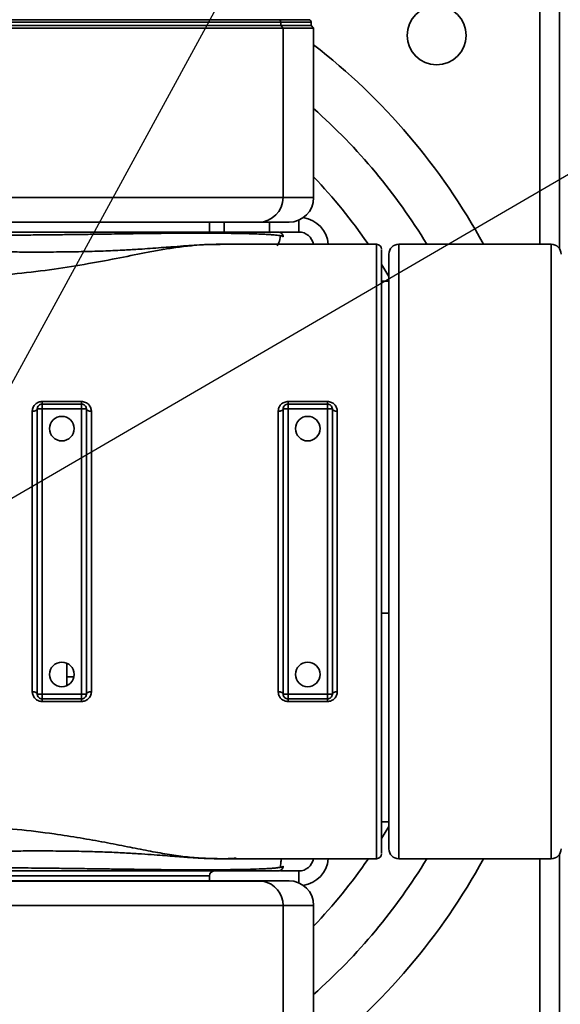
# Model space of a CAD drawing. Header units: millimetres. Extents: x 0 to 297, y 0 to 210.
# Tile 34 of 61: x 229.45 to 234.95, y 122.65 to 132.66. Entities that reach past the tile are written whole.
import ezdxf

# ---------------------------------------------------------------- set-up
doc = ezdxf.new("R2010")
doc.units = ezdxf.units.MM
doc.layers.add('尺寸线', color=6, linetype='Continuous')
doc.styles.add('SLDTEXTSTYLE1', font='TXT', dxfattribs={"width": 0.7})
doc.dimstyles.new('SLDDIMSTYLE5', dxfattribs={"dimtxt": 3.5, "dimasz": 2, "dimexe": 0, "dimexo": 0.0625, "dimgap": 0.875, "dimtad": 0, "dimtih": 1, "dimtoh": 1, "dimlfac": 20, "dimrnd": 1e-09, "dimzin": 12, "dimdsep": 46, "dimtxsty": 'SLDTEXTSTYLE1', "dimsah": 1, "dimcen": 0, "dimadec": 0, "dimazin": 3, "dimtfac": 1, "dimtmove": 0, "dimatfit": 3, "dimfxl": 1, "dimfrac": 2, "dimtolj": 1, "dimtzin": 12, "dimarcsym": 0})

# ---------------------------------------------------------------- blocks, each defined once
blk = doc.blocks.new('_D_17')
at = {"layer": '尺寸线', "transparency": 16777216}
for p, q in [((250.439, 167.65), (251.801, 170.152)), ((251.801, 170.152), (265.406, 170.152)), ((206.443, 86.852), (250.439, 167.65)), ((206.443, 86.852), (205.248, 84.657))]:
    blk.add_line(p, q, dxfattribs=at)
for points in [[(250.439, 167.65), (251.703, 169.24), (251.088, 169.574)], [(206.443, 86.852), (205.179, 85.263), (205.794, 84.928)]]:
    blk.add_solid(points, dxfattribs=at)
at = {"layer": '尺寸线', "transparency": 16777216, "char_height": 3.5, "attachment_point": 1, "style": 'SLDTEXTSTYLE1'}
for s, insert in [('%%c', (253.389, 174.664)), ('1840', (257.259, 174.664))]:
    blk.add_mtext(s, dxfattribs=dict(at, insert=insert))
blk = doc.blocks.new('_D_18')
at = {"layer": '尺寸线', "transparency": 16777216}
for p, q in [((242.915, 135.682), (247.889, 138.58)), ((247.889, 138.58), (259.457, 138.58)), ((213.968, 118.82), (242.915, 135.682)), ((213.968, 118.82), (211.807, 117.562))]:
    blk.add_line(p, q, dxfattribs=at)
for points in [[(242.915, 135.682), (244.819, 136.386), (244.467, 136.991)], [(213.968, 118.82), (212.063, 118.116), (212.415, 117.511)]]:
    blk.add_solid(points, dxfattribs=at)
at = {"layer": '尺寸线', "transparency": 16777216, "char_height": 3.5, "attachment_point": 1, "style": 'SLDTEXTSTYLE1'}
for s, insert in [('%%c', (249.477, 143.092)), ('670', (253.347, 143.092))]:
    blk.add_mtext(s, dxfattribs=dict(at, insert=insert))

msp = doc.modelspace()

# ---------------------------------------------------------------- linework, layer by layer
at = {"color": 7, "linetype": 'Continuous', "lineweight": 35}
for p, q in [((234.7410759, 132.7512766), (234.7410759, 130.3762766)), ((234.9410759, 132.7512766), (234.9410759, 130.3293915)), ((232.106348, 132.6362766), (225.9082665, 132.6362766)), ((225.927857, 132.6612766), (232.081348, 132.6612766)), ((232.081348, 132.6612766), (232.3910759, 132.6612766)), ((232.106348, 132.6012766), (232.106348, 132.6362766)), ((232.4160759, 132.6362766), (232.106348, 132.6362766)), ((232.4160759, 132.6012766), (232.4160759, 132.6362766)), ((232.131348, 132.5762766), (225.888676, 132.5762766)), ((232.106348, 132.6012766), (225.9082665, 132.6012766)), ((232.131348, 132.5762766), (232.106348, 132.6012766)), ((232.4160759, 132.6012766), (232.106348, 132.6012766)), ((232.131348, 130.8512766), (232.131348, 132.5762766)), ((232.4410759, 132.5762766), (232.131348, 132.5762766)), ((232.4410759, 132.5762766), (232.4160759, 132.6012766)), ((232.4410759, 130.8512766), (232.4410759, 132.5762766)), ((225.888676, 130.8512766), (232.131348, 130.8512766)), ((232.131348, 130.8512766), (232.4410759, 130.8512766)), ((232.2910759, 130.6221478), (232.2910759, 130.5012766)), ((231.881348, 130.6012766), (226.0845811, 130.6012766)), ((231.3812151, 130.6012766), (231.3812151, 130.5012766)), ((231.3814042, 130.5012766), (231.3814042, 130.6012766)), ((231.5303665, 130.5012766), (231.5303665, 130.6012766)), ((232.1910759, 130.6012766), (231.881348, 130.6012766)), ((231.9910759, 130.5012766), (231.9910759, 130.6012766)), ((232.100383, 130.5012766), (232.2910759, 130.5012766)), ((233.081348, 130.3762766), (231.5094093, 130.3762766)), ((234.856348, 130.3762766), (233.306348, 130.3762766)), ((233.306348, 130.3762766), (233.306348, 124.5449472)), ((234.856348, 124.1262766), (234.856348, 130.3762766)), ((233.206348, 124.6315498), (233.206348, 130.2762766)), ((233.206348, 130.0473106), (233.1330172, 130.1686918)), ((233.206348, 130.0012766), (233.131348, 130.0012766)), ((229.681348, 128.7768672), (230.081348, 128.7768672)), ((230.081348, 128.7512766), (229.681348, 128.7512766)), ((232.181348, 128.7768672), (232.581348, 128.7768672)), ((232.581348, 128.7512766), (232.181348, 128.7512766)), ((229.631348, 128.7012766), (229.631348, 127.2512766)), ((229.681348, 128.7012766), (230.081348, 128.7012766)), ((229.681348, 125.8012766), (229.681348, 128.7012766)), ((230.081348, 128.7012766), (230.081348, 125.8012766)), ((230.131348, 127.2512766), (230.131348, 128.7012766)), ((232.131348, 128.7012766), (232.131348, 127.2512766)), ((232.181348, 125.8012766), (232.181348, 128.7012766)), ((232.181348, 128.7012766), (232.581348, 128.7012766)), ((232.581348, 128.7012766), (232.581348, 125.8012766)), ((232.631348, 127.2512766), (232.631348, 128.7012766)), ((229.631348, 127.2512766), (229.631348, 125.8012766)), ((230.131348, 125.8012766), (230.131348, 127.2512766)), ((232.131348, 127.2512766), (232.131348, 125.8012766)), ((232.631348, 125.8012766), (232.631348, 127.2512766)), ((233.206348, 126.625301), (233.131348, 126.625301)), ((229.931348, 125.8867122), (229.931348, 126.115841)), ((230.0038225, 125.9762766), (229.931348, 125.9762766)), ((230.081348, 125.8012766), (229.681348, 125.8012766)), ((229.681348, 125.7512766), (230.081348, 125.7512766)), ((230.081348, 125.7256861), (229.681348, 125.7256861)), ((232.581348, 125.8012766), (232.181348, 125.8012766)), ((232.181348, 125.7512766), (232.581348, 125.7512766)), ((232.581348, 125.7256861), (232.181348, 125.7256861)), ((233.206348, 124.2262766), (233.206348, 124.6315498)), ((233.306348, 124.5449472), (233.306348, 124.1262766)), ((233.131348, 124.5012766), (233.206348, 124.5012766)), ((233.1323753, 124.3328293), (233.206348, 124.4552426)), ((231.5094086, 124.1262766), (233.081348, 124.1262766)), ((233.306348, 124.1262766), (234.856348, 124.1262766)), ((234.7410759, 124.1262766), (234.7410759, 121.7512766)), ((234.9410759, 124.1731617), (234.9410759, 121.7512766)), ((232.2910759, 124.0012766), (232.1059207, 124.0012766)), ((232.2910759, 124.0012766), (232.2910759, 123.8804054)), ((225.7239845, 123.9012766), (231.7577612, 123.9012766)), ((231.381348, 123.9012766), (231.381348, 123.9512766)), ((231.7577612, 123.9012766), (231.831348, 123.9012766)), ((231.7577612, 123.9012766), (231.7618902, 123.8970504)), ((231.8355742, 123.8970504), (231.831348, 123.9012766)), ((232.1910759, 123.9012766), (231.831348, 123.9012766)), ((231.9271218, 123.8970504), (228.6592189, 123.8970504)), ((228.6609459, 123.6512766), (232.131348, 123.6512766)), ((232.131348, 121.9262766), (232.131348, 123.6512766)), ((232.131348, 123.6512766), (232.4410759, 123.6512766)), ((232.4410759, 121.9262766), (232.4410759, 123.6512766))]:
    msp.add_line(p, q, dxfattribs=at)
for centre, radius, start, end in [((233.6910759, 132.5012766), 0.3, 0, 180), ((232.081348, 132.6362766), 0.025, 0, 90), ((232.3910759, 132.6362766), 0.025, 0, 90), ((233.6910759, 132.5012766), 0.3, 180, 0), ((228.4410759, 127.2512766), 6.525, 28.61535937, 52.19131499), ((228.4410759, 127.2512766), 6.025, 31.24322732, 48.40197657), ((228.4410759, 127.2512766), 5.525, 34.50232382, 43.61578028), ((231.881348, 130.8512766), 0.25, 270, 0), ((232.1910759, 130.8512766), 0.25, 270, 0), ((232.2910759, 130.3512766), 0.3, 4.88461913, 81.31504699), ((232.2910759, 130.3512766), 0.15, 9.76923826, 90), ((233.081348, 130.3262766), 0.05, 0, 90), ((233.306348, 130.2762766), 0.1, 90, 180), ((234.856348, 130.2762766), 0.1, 0, 90), ((229.881348, 128.5012766), 0.125, 0, 180), ((232.381348, 128.5012766), 0.125, 0, 180), ((229.881348, 128.5012766), 0.125, 180, 0), ((232.381348, 128.5012766), 0.125, 180, 0), ((229.881348, 126.0012766), 0.125, 0, 180), ((232.381348, 126.0012766), 0.125, 0, 180), ((229.881348, 126.0012766), 0.125, 180, 0), ((232.381348, 126.0012766), 0.125, 180, 0), ((233.306348, 124.2262766), 0.1, 180, 270), ((234.856348, 124.2262766), 0.1, 270, 0), ((232.2910759, 124.1512766), 0.15, 270, 350.19033443), ((232.2910759, 124.1512766), 0.3, 278.68495301, 355.09516721), ((228.4410759, 127.2512766), 6.025, 311.59802343, 328.75677268), ((228.4410759, 127.2512766), 6.525, 307.80868501, 331.38464063), ((228.4410759, 127.2512766), 5.525, 316.38421972, 325.49334944), ((233.081348, 124.1762766), 0.05, 270, 0), ((231.431348, 123.9512766), 0.05, 90, 180), ((232.1910759, 123.6512766), 0.25, 0, 90), ((231.881348, 123.6512766), 0.25, 0, 79.44990199)]:
    msp.add_arc(centre, radius, start, end, dxfattribs=at)
for points in [[(232.081348, 130.5012766), (232.0756516, 130.5012766), (232.0642587, 130.5012766), (231.9726141, 130.5012766), (231.8280377, 130.5012766), (231.6276295, 130.5012766), (231.3762583, 130.5012766), (231.0778395, 130.5012766), (230.7375823, 130.5012766), (230.361281, 130.5012766), (229.9553817, 130.5012766), (229.5268274, 130.5012766), (229.0829512, 130.5012766), (228.631348, 130.5012766), (228.1797448, 130.5012766), (227.7358687, 130.5012766), (227.3073144, 130.5012766), (226.901415, 130.5012766), (226.5251138, 130.5012766), (226.1848566, 130.5012766), (225.8864377, 130.5012766), (225.6350666, 130.5012766), (225.4346583, 130.5012766), (225.290082, 130.5012766), (225.1984374, 130.5012766), (225.1870445, 130.5012766), (225.181348, 130.5012766)], [(232.081348, 130.5012766), (232.0878659, 130.500533), (232.1009016, 130.4990457), (232.1173742, 130.4875974), (232.1289563, 130.4712186), (232.1305497, 130.4581954), (232.1313464, 130.4516838)], [(233.081348, 124.1262766), (233.081348, 124.1314364), (233.081348, 124.1417561), (233.081348, 124.2247675), (233.081348, 124.3557244), (233.081348, 124.5372536), (233.081348, 124.7649448), (233.081348, 125.0352518), (233.081348, 125.3434557), (233.081348, 125.6843083), (233.081348, 126.0519708), (233.081348, 126.440154), (233.081348, 126.8422157), (233.081348, 127.2512766), (233.081348, 127.6603375), (233.081348, 128.0623992), (233.081348, 128.4505825), (233.081348, 128.8182449), (233.081348, 129.1590975), (233.081348, 129.4673015), (233.081348, 129.7376084), (233.081348, 129.9652997), (233.081348, 130.1468289), (233.081348, 130.2777857), (233.081348, 130.3607971), (233.081348, 130.3711168), (233.081348, 130.3762766)], [(229.631348, 128.7012766), (229.6320996, 128.7078285), (229.6336028, 128.7209322), (229.6451652, 128.7374594), (229.6616925, 128.7490219), (229.6747962, 128.750525), (229.681348, 128.7512766)], [(229.681348, 128.7512766), (229.681348, 128.7516153), (229.681348, 128.7522926), (229.681348, 128.7577003), (229.681348, 128.7657831), (229.681348, 128.7731725), (229.681348, 128.7768672)], [(229.681348, 128.7512766), (229.681348, 128.750525), (229.681348, 128.7490219), (229.681348, 128.7374594), (229.681348, 128.7209322), (229.681348, 128.7078285), (229.681348, 128.7012766)], [(230.081348, 128.7512766), (230.081348, 128.7516153), (230.081348, 128.7522926), (230.081348, 128.7577003), (230.081348, 128.7657831), (230.081348, 128.7731725), (230.081348, 128.7768672)], [(230.081348, 128.7512766), (230.0878999, 128.750525), (230.1010036, 128.7490219), (230.1175308, 128.7374594), (230.1290933, 128.7209322), (230.1305965, 128.7078285), (230.131348, 128.7012766)], [(230.081348, 128.7012766), (230.081348, 128.7078285), (230.081348, 128.7209322), (230.081348, 128.7374594), (230.081348, 128.7490219), (230.081348, 128.750525), (230.081348, 128.7512766)], [(232.131348, 128.7012766), (232.1320996, 128.7078285), (232.1336028, 128.7209322), (232.1451652, 128.7374594), (232.1616925, 128.7490219), (232.1747962, 128.750525), (232.181348, 128.7512766)], [(232.181348, 128.7512766), (232.181348, 128.7516153), (232.181348, 128.7522926), (232.181348, 128.7577003), (232.181348, 128.7657831), (232.181348, 128.7731725), (232.181348, 128.7768672)], [(232.181348, 128.7512766), (232.181348, 128.750525), (232.181348, 128.7490219), (232.181348, 128.7374594), (232.181348, 128.7209322), (232.181348, 128.7078285), (232.181348, 128.7012766)], [(232.581348, 128.7768672), (232.581348, 128.7731725), (232.581348, 128.7657831), (232.581348, 128.7577003), (232.581348, 128.7522926), (232.581348, 128.7516153), (232.581348, 128.7512766)], [(232.581348, 128.7512766), (232.5878999, 128.750525), (232.6010036, 128.7490219), (232.6175308, 128.7374594), (232.6290933, 128.7209322), (232.6305965, 128.7078285), (232.631348, 128.7012766)], [(232.581348, 128.7012766), (232.581348, 128.7078285), (232.581348, 128.7209322), (232.581348, 128.7374594), (232.581348, 128.7490219), (232.581348, 128.750525), (232.581348, 128.7512766)], [(229.631348, 128.7012766), (229.6305965, 128.6982844), (229.6290933, 128.6923001), (229.6175308, 128.6847522), (229.6010036, 128.6794717), (229.5878999, 128.6787852), (229.581348, 128.678442)], [(229.581348, 125.8241113), (229.581348, 125.9359207), (229.581348, 126.1595396), (229.581348, 126.515666), (229.581348, 126.8806905), (229.581348, 127.2512766), (229.581348, 127.6218627), (229.581348, 127.9868872), (229.581348, 128.3430137), (229.581348, 128.5666325), (229.581348, 128.678442)], [(229.681348, 128.7012766), (229.6747962, 128.7012766), (229.6616925, 128.7012766), (229.6451652, 128.7012766), (229.6336028, 128.7012766), (229.6320996, 128.7012766), (229.631348, 128.7012766)], [(230.131348, 128.7012766), (230.1305965, 128.7012766), (230.1290933, 128.7012766), (230.1175308, 128.7012766), (230.1010036, 128.7012766), (230.0878999, 128.7012766), (230.081348, 128.7012766)], [(230.131348, 128.7012766), (230.1320996, 128.6982844), (230.1336028, 128.6923001), (230.1451652, 128.6847522), (230.1616925, 128.6794717), (230.1747962, 128.6787852), (230.181348, 128.678442)], [(230.181348, 128.678442), (230.181348, 128.5666325), (230.181348, 128.3430137), (230.181348, 127.9868872), (230.181348, 127.6218627), (230.181348, 127.2512766), (230.181348, 126.8806905), (230.181348, 126.515666), (230.181348, 126.1595396), (230.181348, 125.9359207), (230.181348, 125.8241113)], [(232.131348, 128.7012766), (232.1305965, 128.6982844), (232.1290933, 128.6923001), (232.1175308, 128.6847522), (232.1010036, 128.6794717), (232.0878999, 128.6787852), (232.081348, 128.678442)], [(232.081348, 125.8241113), (232.081348, 125.9359207), (232.081348, 126.1595396), (232.081348, 126.515666), (232.081348, 126.8806905), (232.081348, 127.2512766), (232.081348, 127.6218627), (232.081348, 127.9868872), (232.081348, 128.3430137), (232.081348, 128.5666325), (232.081348, 128.678442)], [(232.181348, 128.7012766), (232.1747962, 128.7012766), (232.1616925, 128.7012766), (232.1451652, 128.7012766), (232.1336028, 128.7012766), (232.1320996, 128.7012766), (232.131348, 128.7012766)], [(232.631348, 128.7012766), (232.6305965, 128.7012766), (232.6290933, 128.7012766), (232.6175308, 128.7012766), (232.6010036, 128.7012766), (232.5878999, 128.7012766), (232.581348, 128.7012766)], [(232.631348, 128.7012766), (232.6320996, 128.6982845), (232.6336028, 128.6923002), (232.6451652, 128.6847525), (232.6616925, 128.6794722), (232.6747962, 128.6787858), (232.681348, 128.6784426)], [(232.681348, 128.6784426), (232.681348, 128.5666332), (232.681348, 128.3430143), (232.681348, 127.9868878), (232.681348, 127.6218632), (232.681348, 127.251277), (232.681348, 126.8806908), (232.681348, 126.5156662), (232.681348, 126.1595396), (232.681348, 125.9359207), (232.681348, 125.8241113)], [(229.581348, 125.8241113), (229.5878999, 125.823768), (229.6010036, 125.8230815), (229.6175308, 125.817801), (229.6290933, 125.8102532), (229.6305965, 125.8042688), (229.631348, 125.8012766)], [(230.131348, 125.8012766), (230.1320996, 125.8042688), (230.1336028, 125.8102532), (230.1451652, 125.817801), (230.1616925, 125.8230815), (230.1747962, 125.823768), (230.181348, 125.8241113)], [(232.131348, 125.8012766), (232.1305965, 125.8042688), (232.1290933, 125.8102532), (232.1175308, 125.817801), (232.1010036, 125.8230815), (232.0878999, 125.823768), (232.081348, 125.8241113)], [(232.631348, 125.8012766), (232.6320996, 125.8042688), (232.6336028, 125.8102532), (232.6451652, 125.817801), (232.6616925, 125.8230815), (232.6747962, 125.823768), (232.681348, 125.8241113)], [(229.631348, 125.8012766), (229.6320996, 125.8012766), (229.6336028, 125.8012766), (229.6451652, 125.8012766), (229.6616925, 125.8012766), (229.6747962, 125.8012766), (229.681348, 125.8012766)], [(229.681348, 125.7512766), (229.6747962, 125.7520282), (229.6616925, 125.7535314), (229.6451652, 125.7650938), (229.6336028, 125.7816211), (229.6320996, 125.7947248), (229.631348, 125.8012766)], [(229.681348, 125.8012766), (229.681348, 125.7947248), (229.681348, 125.7816211), (229.681348, 125.7650938), (229.681348, 125.7535314), (229.681348, 125.7520282), (229.681348, 125.7512766)], [(229.681348, 125.7512766), (229.681348, 125.750938), (229.681348, 125.7502606), (229.681348, 125.7448529), (229.681348, 125.7367701), (229.681348, 125.7293807), (229.681348, 125.7256861)], [(230.081348, 125.8012766), (230.0878999, 125.8012766), (230.1010036, 125.8012766), (230.1175308, 125.8012766), (230.1290933, 125.8012766), (230.1305965, 125.8012766), (230.131348, 125.8012766)], [(230.081348, 125.7512766), (230.081348, 125.7520282), (230.081348, 125.7535314), (230.081348, 125.7650938), (230.081348, 125.7816211), (230.081348, 125.7947248), (230.081348, 125.8012766)], [(230.131348, 125.8012766), (230.1305965, 125.7947248), (230.1290933, 125.7816211), (230.1175308, 125.7650938), (230.1010036, 125.7535314), (230.0878999, 125.7520282), (230.081348, 125.7512766)], [(230.081348, 125.7512766), (230.081348, 125.750938), (230.081348, 125.7502606), (230.081348, 125.7448529), (230.081348, 125.7367701), (230.081348, 125.7293807), (230.081348, 125.7256861)], [(232.131348, 125.8012766), (232.1320996, 125.8012766), (232.1336028, 125.8012766), (232.1451652, 125.8012766), (232.1616925, 125.8012766), (232.1747962, 125.8012766), (232.181348, 125.8012766)], [(232.181348, 125.7512766), (232.1747962, 125.7520282), (232.1616925, 125.7535314), (232.1451652, 125.7650938), (232.1336028, 125.7816211), (232.1320996, 125.7947248), (232.131348, 125.8012766)], [(232.181348, 125.8012766), (232.181348, 125.7947248), (232.181348, 125.7816211), (232.181348, 125.7650938), (232.181348, 125.7535314), (232.181348, 125.7520282), (232.181348, 125.7512766)], [(232.181348, 125.7512766), (232.181348, 125.750938), (232.181348, 125.7502606), (232.181348, 125.7448529), (232.181348, 125.7367701), (232.181348, 125.7293807), (232.181348, 125.7256861)], [(232.581348, 125.8012766), (232.5878999, 125.8012766), (232.6010036, 125.8012766), (232.6175308, 125.8012766), (232.6290933, 125.8012766), (232.6305965, 125.8012766), (232.631348, 125.8012766)], [(232.631348, 125.8012766), (232.6305965, 125.7947248), (232.6290933, 125.7816211), (232.6175308, 125.7650938), (232.6010036, 125.7535314), (232.5878999, 125.7520282), (232.581348, 125.7512766)], [(232.581348, 125.7512766), (232.581348, 125.7520282), (232.581348, 125.7535314), (232.581348, 125.7650938), (232.581348, 125.7816211), (232.581348, 125.7947248), (232.581348, 125.8012766)], [(232.581348, 125.7512766), (232.581348, 125.750938), (232.581348, 125.7502606), (232.581348, 125.7448529), (232.581348, 125.7367701), (232.581348, 125.7293807), (232.581348, 125.7256861)], [(225.181348, 124.0012766), (225.1870445, 124.0012766), (225.1984374, 124.0012766), (225.290082, 124.0012766), (225.4346583, 124.0012766), (225.6350666, 124.0012766), (225.8864377, 124.0012766), (226.1848566, 124.0012766), (226.5251138, 124.0012766), (226.901415, 124.0012766), (227.3073144, 124.0012766), (227.7358687, 124.0012766), (228.1797448, 124.0012766), (228.631348, 124.0012766), (229.0829512, 124.0012766), (229.5268274, 124.0012766), (229.9553817, 124.0012766), (230.361281, 124.0012766), (230.7375823, 124.0012766), (231.0778395, 124.0012766), (231.3762583, 124.0012766), (231.6276295, 124.0012766), (231.8280377, 124.0012766), (231.9726141, 124.0012766), (232.0642587, 124.0012766), (232.0756516, 124.0012766), (232.081348, 124.0012766)], [(232.1313464, 124.0508694), (232.1305497, 124.0443578), (232.1289563, 124.0313347), (232.1173742, 124.0149559), (232.1009016, 124.0035076), (232.0878659, 124.0020203), (232.081348, 124.0012766)], [(231.381348, 123.9512766), (231.3768074, 123.9512766), (231.3677261, 123.9512766), (231.2946761, 123.9512766), (231.179434, 123.9512766), (231.0196883, 123.9512766), (230.81932, 123.9512766), (230.5814499, 123.9512766), (230.3102304, 123.9512766), (230.0102801, 123.9512766), (229.6867372, 123.9512766), (229.3451359, 123.9512766), (228.9913216, 123.9512766), (228.7513392, 123.9512766), (228.631348, 123.9512766)]]:
    msp.add_open_spline(points, degree=3, dxfattribs=at)
for points, knots in [([(227.1314236, 130.4775335), (227.1771155, 130.4769157), (227.2672579, 130.475697), (227.4039226, 130.4740037), (227.5387317, 130.4724602), (227.6715175, 130.4710837), (227.8018391, 130.4698817), (227.9293775, 130.4688611), (228.0368905, 130.4681423), (228.1251335, 130.4676469), (228.1951405, 130.4673038), (228.2652465, 130.4670114), (228.3354214, 130.4667696), (228.4056349, 130.4665788), (228.4758571, 130.4664392), (228.5460588, 130.4663511), (228.6574981, 130.4662924), (228.8107622, 130.4664266), (229.0057878, 130.4669938), (229.2012014, 130.4679527), (229.3963083, 130.4692953), (229.5742976, 130.470865), (229.738019, 130.472584), (229.8904705, 130.4743732), (230.0493932, 130.4764073), (230.1860139, 130.4782793), (230.3089624, 130.4800349), (230.417325, 130.4815978), (230.5199874, 130.4830689), (230.6305974, 130.4846256), (230.7418726, 130.4860933), (230.8606936, 130.4874973), (230.9718539, 130.4886316), (231.0888189, 130.4895036), (231.2118418, 130.4899831), (231.3375737, 130.4899024), (231.4456453, 130.4893584), (231.5414583, 130.48851), (231.6249952, 130.4874281), (231.7075412, 130.4859855), (231.774228, 130.4844508), (231.8262221, 130.4829842), (231.8647722, 130.4817245), (231.9008938, 130.4803564), (231.9406004, 130.4786085), (231.9818101, 130.4764055), (232.0220676, 130.4736443), (232.0559077, 130.4706268), (232.0817575, 130.4674996), (232.0961282, 130.4652573), (232.1015771, 130.4641225), (232.1019884, 130.4640368)], [0, 0, 0, 0, 0.0229552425, 0.0452868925, 0.0669935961, 0.0880742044, 0.1085277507, 0.1283534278, 0.147550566, 0.1582769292, 0.1689905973, 0.1796915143, 0.1903796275, 0.2010548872, 0.2117172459, 0.222366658, 0.2330030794, 0.262408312, 0.2920574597, 0.32194946, 0.3520830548, 0.3824567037, 0.4055096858, 0.4301059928, 0.4562433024, 0.4839187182, 0.4991057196, 0.5196879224, 0.5409113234, 0.55443016, 0.5806255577, 0.6038468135, 0.6240981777, 0.6480653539, 0.6774436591, 0.7052747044, 0.7357977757, 0.7578213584, 0.781334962, 0.8063416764, 0.8328446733, 0.8474899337, 0.8621478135, 0.8768184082, 0.8915017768, 0.9141251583, 0.9364658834, 0.9585232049, 0.9802961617, 0.9985125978, 1, 1, 1, 1]), ([(232.0688943, 130.3615022), (232.0758569, 130.3709916), (232.0912017, 130.3919052), (232.0990517, 130.4383923), (232.1033399, 130.4637862)], [0, 0, 0, 0, 0.453742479, 1, 1, 1, 1]), ([(232.1019884, 130.4640368), (232.1040571, 130.4636227), (232.1086596, 130.4627012), (232.1146293, 130.4612061), (232.1200173, 130.4595859), (232.1246208, 130.4578213), (232.1286528, 130.4557007), (232.1309918, 130.4535668), (232.1312498, 130.4521968), (232.1313464, 130.4516838)], [0, 0, 0, 0, 0.1085443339, 0.2414870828, 0.3765467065, 0.5064379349, 0.6629160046, 0.8737838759, 1, 1, 1, 1]), ([(227.0231367, 130.3058648), (227.117698, 130.3033379), (227.2828957, 130.2989235), (227.5118105, 130.2975091), (227.6914152, 130.2974919), (227.8434017, 130.2981388), (227.9727907, 130.2989313), (228.107369, 130.2997917), (228.2563354, 130.3007748), (228.4306003, 130.3015988), (228.6041628, 130.3019546), (228.7705623, 130.3017697), (228.9271952, 130.3011796), (229.0922129, 130.3002501), (229.2671539, 130.2990551), (229.4534499, 130.2979186), (229.6617118, 130.2972639), (229.8797367, 130.2981315), (230.1082406, 130.3017783), (230.3198749, 130.3079962), (230.5087753, 130.3167613), (230.6583862, 130.3256533), (230.7819311, 130.3340644), (230.8881422, 130.3419458), (231.0017294, 130.3507554), (231.1137542, 130.3594599), (231.2281649, 130.3674873), (231.3321142, 130.3733423), (231.4284003, 130.3763146), (231.4926352, 130.3771432), (231.5231543, 130.3763579), (231.5263152, 130.3762766)], [0, 0, 0, 0, 0.061945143, 0.1082176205, 0.1462192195, 0.1756497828, 0.2037343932, 0.2271389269, 0.2595113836, 0.2962530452, 0.3350605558, 0.3668140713, 0.3991194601, 0.4319814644, 0.4691388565, 0.5079703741, 0.5485050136, 0.6003360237, 0.6467619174, 0.6961728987, 0.7395906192, 0.774033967, 0.7994659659, 0.8267716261, 0.8506401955, 0.8834175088, 0.9121006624, 0.9413099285, 0.969510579, 0.9968421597, 1, 1, 1, 1]), ([(231.5094093, 130.3762766), (231.4586689, 130.3757239), (231.3592278, 130.3746407), (231.2100269, 130.3647961), (231.0625353, 130.3479608), (230.9107414, 130.3239427), (230.7198797, 130.2888031), (230.4718957, 130.2390483), (230.1520269, 130.1780514), (229.8019519, 130.1214117), (229.4275689, 130.0758241), (229.0350903, 130.0463412), (228.6339313, 130.0360042), (228.2330115, 130.0462223), (227.8395457, 130.074742), (227.5885636, 130.1072356), (227.4642347, 130.1233319)], [0, 0, 0, 0, 0.0450738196, 0.0883357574, 0.1386608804, 0.1842417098, 0.2287675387, 0.3081772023, 0.389999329, 0.4734653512, 0.5599329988, 0.6478984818, 0.7367508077, 0.8256213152, 0.9136181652, 1, 1, 1, 1]), ([(233.131348, 124.181885), (233.131348, 124.182389), (233.131348, 124.1835962), (233.131348, 124.2495805), (233.131348, 124.3690152), (233.131348, 124.5421348), (233.131348, 124.7633512), (233.131348, 125.0293589), (233.131348, 125.3352058), (233.131348, 125.6754505), (233.131348, 126.0439739), (233.131348, 126.4341656), (233.131348, 126.8390217), (233.131348, 127.2512767), (233.131348, 127.6635316), (233.131348, 128.0683878), (233.131348, 128.4585794), (233.131348, 128.8271029), (233.131348, 129.1673476), (233.131348, 129.4731944), (233.131348, 129.7392021), (233.131348, 129.9604185), (233.131348, 130.1335381), (233.131348, 130.2529728), (233.131348, 130.3189571), (233.131348, 130.3201642), (233.131348, 130.3206682)], [0, 0, 0, 0, 0.0305823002, 0.0732566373, 0.1159309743, 0.1586053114, 0.2012796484, 0.2439539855, 0.2866283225, 0.3293026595, 0.3719769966, 0.4146513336, 0.4573256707, 0.5000000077, 0.5426743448, 0.5853486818, 0.6280230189, 0.6706973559, 0.7133716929, 0.75604603, 0.798720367, 0.8413947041, 0.8840690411, 0.9267433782, 0.9694177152, 1, 1, 1, 1]), ([(229.581348, 128.678442), (229.5830135, 128.6920359), (229.5862328, 128.7183119), (229.6101197, 128.751013), (229.63807, 128.7686221), (229.6626596, 128.7758951), (229.6751312, 128.7765438), (229.681348, 128.7768672)], [0, 0, 0, 0, 0.2762695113, 0.5340108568, 0.7742585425, 0.887471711, 1, 1, 1, 1]), ([(230.081348, 128.7768672), (230.0882927, 128.7764648), (230.1022698, 128.7756551), (230.1219404, 128.7690735), (230.1397013, 128.7592515), (230.1594054, 128.7421494), (230.1773592, 128.715104), (230.1800202, 128.6906467), (230.181348, 128.678442)], [0, 0, 0, 0, 0.1254070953, 0.2524005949, 0.376403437, 0.5034725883, 0.7522212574, 1, 1, 1, 1]), ([(232.081348, 128.678442), (232.0826793, 128.690656), (232.0853444, 128.7151069), (232.1032894, 128.7421408), (232.122973, 128.7592292), (232.1407256, 128.769058), (232.1604041, 128.7756536), (232.1743951, 128.7764643), (232.181348, 128.7768672)], [0, 0, 0, 0, 0.2479756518, 0.4964124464, 0.6233714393, 0.7473487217, 0.8744436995, 1, 1, 1, 1]), ([(232.581348, 128.7768672), (232.5882916, 128.7764646), (232.6022685, 128.7756543), (232.6219382, 128.7690721), (232.6396996, 128.7592501), (232.6594032, 128.7421483), (232.6773556, 128.7151033), (232.680019, 128.690647), (232.681348, 128.6784426)], [0, 0, 0, 0, 0.1253917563, 0.252402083, 0.376402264, 0.5034730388, 0.752220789, 1, 1, 1, 1]), ([(229.681348, 125.7256861), (229.6744034, 125.7260884), (229.6604263, 125.7268981), (229.6407557, 125.7334797), (229.6229948, 125.7433018), (229.6032906, 125.7604039), (229.5853368, 125.7874492), (229.5826759, 125.8119065), (229.581348, 125.8241113)], [0, 0, 0, 0, 0.12540709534, 0.25240059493, 0.37640343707, 0.50347258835, 0.7522212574, 1, 1, 1, 1]), ([(230.181348, 125.8241113), (230.1796826, 125.8105174), (230.1764633, 125.7842413), (230.1525763, 125.7515402), (230.1246261, 125.7339311), (230.1000365, 125.7266582), (230.0875649, 125.7260094), (230.081348, 125.7256861)], [0, 0, 0, 0, 0.27626951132, 0.53401085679, 0.7742585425, 0.88747171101, 1, 1, 1, 1]), ([(232.181348, 125.7256861), (232.1744044, 125.7260886), (232.1604275, 125.7268989), (232.1407577, 125.7334812), (232.1229963, 125.7433032), (232.1032927, 125.7604052), (232.0853402, 125.7874503), (232.082677, 125.8119068), (232.081348, 125.8241113)], [0, 0, 0, 0, 0.1253915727, 0.2524017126, 0.3764017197, 0.503472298, 0.7522196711, 1, 1, 1, 1]), ([(232.681348, 125.8241113), (232.6800167, 125.8118972), (232.6773517, 125.7874463), (232.6594066, 125.7604125), (232.639723, 125.743324), (232.6219704, 125.7334952), (232.602292, 125.7268996), (232.5883009, 125.7260889), (232.581348, 125.7256861)], [0, 0, 0, 0, 0.2479756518, 0.4964124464, 0.6233714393, 0.7473487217, 0.8744436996, 1, 1, 1, 1]), ([(227.4642346, 124.3792216), (227.5887116, 124.3953356), (227.839833, 124.4278442), (228.2330339, 124.4563199), (228.6338748, 124.4665412), (229.0349895, 124.4562239), (229.4277612, 124.4267143), (229.7722231, 124.3847491), (230.0679431, 124.3384196), (230.3167021, 124.2934517), (230.5475639, 124.24823), (230.7586525, 124.2063953), (230.952442, 124.1710443), (231.1351232, 124.1449614), (231.3166167, 124.128964), (231.4448946, 124.1271759), (231.5094086, 124.1262766)], [0, 0, 0, 0, 0.086478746, 0.174463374, 0.2630500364, 0.3521369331, 0.4401004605, 0.526526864, 0.5893921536, 0.6517012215, 0.7123130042, 0.7713571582, 0.8289031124, 0.8857181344, 0.9425249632, 1, 1, 1, 1]), ([(231.6543428, 124.1315094), (231.6280526, 124.1298453), (231.5602884, 124.1255558), (231.4309432, 124.125391), (231.3022136, 124.1306093), (231.1960805, 124.1373075), (231.1179436, 124.1428532), (231.0292139, 124.1496312), (230.9294543, 124.1574298), (230.8164355, 124.1660018), (230.6857799, 124.1751709), (230.5354149, 124.1843151), (230.3603335, 124.1928563), (230.159903, 124.1995236), (229.9368188, 124.2037954), (229.7175087, 124.2052413), (229.5139035, 124.2049212), (229.3319046, 124.2039342), (229.1601834, 124.202749), (228.9967845, 124.2017339), (228.839643, 124.2010002), (228.6973019, 124.2006553), (228.5686177, 124.2006833), (228.4523644, 124.2009455), (228.3347795, 124.2014227), (228.2159185, 124.2020658), (228.0923293, 124.2028514), (227.9713779, 124.2036429), (227.852409, 124.2043603), (227.7327252, 124.2048956), (227.5963123, 124.2051375), (227.4321082, 124.2046131), (227.2368397, 124.2026561), (227.0978088, 124.1987741), (227.0231397, 124.1966892)], [0, 0, 0, 0, 0.02758490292, 0.07110150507, 0.1162540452, 0.13388976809, 0.15355716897, 0.17527138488, 0.19906176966, 0.2249105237, 0.25403366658, 0.28786154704, 0.32461875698, 0.36744127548, 0.41481706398, 0.46324178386, 0.50155292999, 0.53795397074, 0.57247873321, 0.60404403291, 0.6350981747, 0.66565967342, 0.68832543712, 0.71127143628, 0.73449605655, 0.7580158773, 0.78182939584, 0.80802555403, 0.83019395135, 0.85308471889, 0.87999953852, 0.91264276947, 0.95308317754, 1, 1, 1, 1]), ([(232.1033401, 124.0387671), (232.1047753, 124.0544088), (232.1082299, 124.0920579), (232.1110873, 124.1154157), (232.1096012, 124.1242217), (232.1092544, 124.1262766)], [0, 0, 0, 0, 0.3527049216, 0.8489526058, 1, 1, 1, 1]), ([(232.1011325, 124.0383835), (232.100186, 124.0381865), (232.0948282, 124.0370713), (232.083625, 124.0353869), (232.0676113, 124.033323), (232.0510743, 124.0315493), (232.032591, 124.0298541), (232.0120877, 124.0282394), (231.9895534, 124.0267041), (231.9649606, 124.0252471), (231.915747, 124.0227027), (231.833989, 124.0195499), (231.7375196, 124.0171637), (231.6683916, 124.0158817), (231.6326437, 124.0152962), (231.5962088, 124.0147718), (231.5591498, 124.014306), (231.5215285, 124.0138971), (231.4660729, 124.0133797), (231.3917185, 124.0128842), (231.2969673, 124.0125953), (231.1989585, 124.0126319), (231.1030203, 124.0129971), (231.0217485, 124.0135407), (230.9577125, 124.0140936), (230.9039734, 124.0146158), (230.8458241, 124.0152385), (230.7830913, 124.0159667), (230.7156007, 124.0168055), (230.6311887, 124.0179216), (230.5154729, 124.0195421), (230.3826958, 124.0214562), (230.2168819, 124.0238459), (230.0382972, 124.0263011), (229.83592, 124.0288597), (229.6597397, 124.0308312), (229.5055603, 124.0323063), (229.367972, 124.033441), (229.2301846, 124.0343895), (229.0924574, 124.0351478), (228.9550393, 124.0357122), (228.8181699, 124.0360805), (228.6984608, 124.03623), (228.5957666, 124.0362368), (228.5097554, 124.0361657), (228.4236868, 124.0360177), (228.3376152, 124.0357928), (228.2515956, 124.0354918), (228.1656845, 124.0351143), (228.0066135, 124.0342781), (227.7686993, 124.0324981), (227.4494894, 124.0292205), (227.2398407, 124.0264517), (227.1314561, 124.0250203)], [0, 0, 0, 0, 0.0034238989, 0.0193810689, 0.031472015, 0.043656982, 0.0559357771, 0.0683082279, 0.0807741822, 0.0933335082, 0.1059860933, 0.1508170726, 0.1935415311, 0.2043867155, 0.2150880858, 0.2256458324, 0.2360601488, 0.2463312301, 0.2564592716, 0.2802567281, 0.3030925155, 0.3250015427, 0.3478931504, 0.3664923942, 0.3767433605, 0.3876792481, 0.3993005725, 0.4116078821, 0.4246017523, 0.4382827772, 0.4594483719, 0.4886514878, 0.509470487, 0.5458995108, 0.5790472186, 0.6089066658, 0.6305327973, 0.651999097, 0.6733049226, 0.694449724, 0.7154330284, 0.7362544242, 0.7569135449, 0.7699474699, 0.7830016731, 0.7960760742, 0.8091705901, 0.8222851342, 0.8354196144, 0.848573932, 0.8954904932, 0.9459704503, 1, 1, 1, 1]), ([(232.1313464, 124.0508694), (232.1310786, 124.0499905), (232.1304738, 124.0480057), (232.1256918, 124.0450667), (232.1182118, 124.0423284), (232.1104051, 124.0401946), (232.1038631, 124.0389168), (232.1011325, 124.0383835)], [0, 0, 0, 0, 0.2109124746, 0.4762884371, 0.6675550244, 0.8612425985, 1, 1, 1, 1])]:
    msp.add_open_spline(points, degree=3, knots=knots, dxfattribs=at)
at = {"layer": '尺寸线'}
for radius in [46, 16.75]:
    msp.add_arc((228.4410759, 127.2512766), radius, 195, 165, dxfattribs=at)

# ---------------------------------------------------------------- dimensions: what is measured, and where the dimension line sits
for p1, p2, picture, middle in [((250.4390113, 167.6504206), (206.4431404, 86.8521326), '_D_17', (259.3974115, 172.6891303)), ((242.9146363, 135.682086), (213.9675154, 118.8204672), '_D_18', (254.4669355, 141.1165974))]:
    dim = msp.add_diameter_dim_2p(p1=p1, p2=p2, dimstyle='SLDDIMSTYLE5', dxfattribs=at)
    dim.commit()
    dim.dimension.update_dxf_attribs({"geometry": picture, "text_midpoint": middle, "dimtype": 163})

doc.saveas('drawing.dxf')
